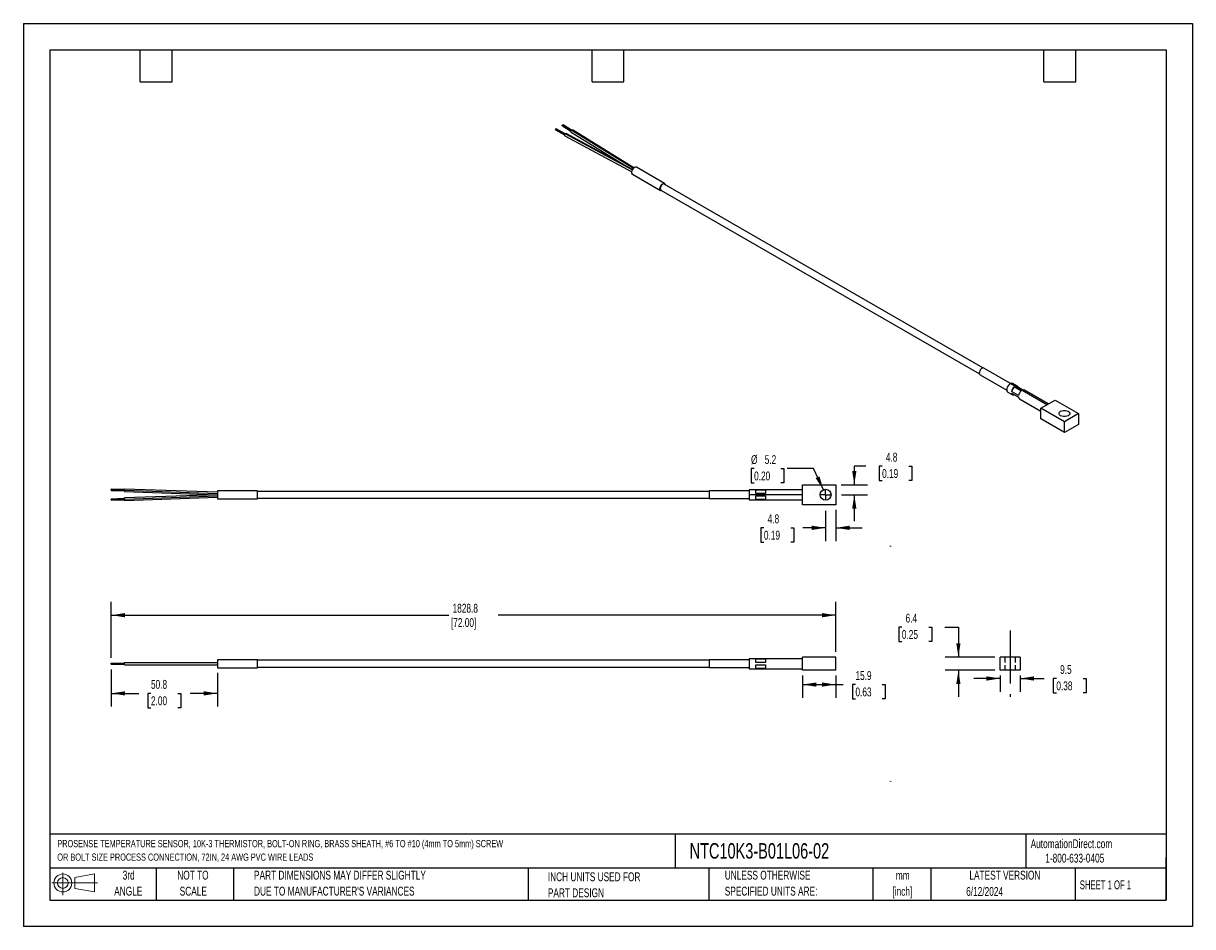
# Model space of a CAD drawing. Header units: millimetres. Extents: x 0 to 559, y 0 to 432.
import ezdxf

# ---------------------------------------------------------------- set-up
doc = ezdxf.new("R2010")
doc.units = ezdxf.units.MM
doc.header["$LTSCALE"] = 2
doc.linetypes.add('CENTERX2', pattern=[20.32, 12.7, -2.54, 2.54, -2.54])
doc.linetypes.add('HIDDEN', pattern=[1.905, 1.27, -0.635])
for name, color, linetype in [('CENTER', 40, 'CENTERX2'), ('HIDDEN', 102, 'HIDDEN'), ('SLD-DEFPOINTS', 7, 'Continuous')]:
    doc.layers.add(name, color=color, linetype=linetype)
doc.layers.add('DIMENSIONS', color=140, linetype='Continuous', lineweight=25)
doc.layers.add('TEXT', color=140, linetype='Continuous', lineweight=25)
doc.styles.add('SLDTEXTSTYLE0', font='TXT', dxfattribs={"width": 0.7})
doc.styles.add('SLDTEXTSTYLE1', font='TXT', dxfattribs={"width": 0.65})
doc.dimstyles.new('SLDDIMSTYLE0', dxfattribs={"dimtxt": 4.316016, "dimasz": 6.604, "dimexe": 0, "dimexo": 0.0625, "dimgap": 1.079004, "dimtad": 0, "dimtih": 1, "dimtoh": 1, "dimdec": 1, "dimrnd": 1e-09, "dimzin": 12, "dimdsep": 46, "dimtxsty": 'SLDTEXTSTYLE0', "dimsah": 1, "dimcen": 0.09, "dimadec": 0, "dimazin": 3, "dimtfac": 1, "dimtdec": 1, "dimtmove": 0, "dimatfit": 0, "dimfxl": 0, "dimfrac": 2, "dimtolj": 1, "dimtzin": 12, "dimarcsym": 0})
doc.dimstyles.new('SLDDIMSTYLE1', dxfattribs={"dimtxt": 4.316016, "dimasz": 6.604, "dimexe": 0, "dimexo": 0.0625, "dimgap": 1.079004, "dimtad": 0, "dimtih": 1, "dimtoh": 1, "dimdec": 1, "dimrnd": 1e-09, "dimzin": 12, "dimdsep": 46, "dimtxsty": 'SLDTEXTSTYLE0', "dimsah": 1, "dimcen": 0.09, "dimadec": 0, "dimazin": 3, "dimtfac": 1, "dimtdec": 1, "dimtofl": 0, "dimtmove": 0, "dimatfit": 3, "dimfxl": 0, "dimfrac": 2, "dimtolj": 1, "dimtzin": 12, "dimarcsym": 0})
doc.dimstyles.new('SLDDIMSTYLE2', dxfattribs={"dimtxt": 4.316016, "dimasz": 6.604, "dimexe": 0, "dimexo": 0.0625, "dimgap": 1.079004, "dimtad": 0, "dimtih": 1, "dimtoh": 1, "dimdec": 1, "dimrnd": 1e-09, "dimzin": 12, "dimdsep": 46, "dimtxsty": 'SLDTEXTSTYLE0', "dimsah": 1, "dimcen": 0, "dimadec": 0, "dimazin": 3, "dimtfac": 1, "dimtdec": 1, "dimtofl": 0, "dimtmove": 0, "dimatfit": 3, "dimfxl": 0, "dimfrac": 2, "dimtolj": 1, "dimtzin": 12, "dimarcsym": 0})

# ---------------------------------------------------------------- blocks, each defined once
blk = doc.blocks.new('Block11')
at = {"color": 7, "linetype": 'Continuous', "lineweight": 18}
for p, q in [((0, 5.76), (21.75, 5.76)), ((5.18, 10.62), (5.18, 0)), ((10.96, 8.33), (20.35, 10.06)), ((10.96, 3.19), (10.96, 8.33)), ((20.35, 10.06), (20.35, 1.46)), ((10.96, 3.19), (20.35, 1.46))]:
    blk.add_line(p, q, dxfattribs=at)
for radius in [4.3, 2.57]:
    blk.add_circle((5.18, 5.76), radius, dxfattribs=at)
blk = doc.blocks.new('Block12')
at = {"layer": 'SLD-DEFPOINTS'}
blk.add_blockref('Block11', (0, 0), dxfattribs=at)
blk = doc.blocks.new('SW_NOTE_0')
at = {"layer": 'TEXT', "color": 0, "linetype": 'CENTERX2', "lineweight": 18, "attachment_point": 1, "style": 'SLDTEXTSTYLE0'}
for s, insert, char_height in [('PROSENSE TEMPERATURE\xa0SENSOR, 10K-3 THERMISTOR,\xa0BOLT-ON RING, BRASS SHEATH, #6 TO #10 (4mm TO 5mm) SCREW', (0, 4.45), 3.45137), ('OR\xa0BOLT\xa0SIZE PROCESS CONNECTION, 72IN, 24 AWG PVC WIRE LEADS', (0, -2), 3.4514)]:
    blk.add_mtext(s, dxfattribs=dict(at, insert=insert, char_height=char_height))
blk = doc.blocks.new('SW_NOTE_0_1')
at = {"layer": 'TEXT', "color": 0, "linetype": 'CENTERX2', "lineweight": 18, "char_height": 4.233, "attachment_point": 2, "style": 'SLDTEXTSTYLE0'}
for s, insert in [('mm', (5.69, 5.46)), ('[inch]', (5.52, -2.19))]:
    blk.add_mtext(s, dxfattribs=dict(at, insert=insert))
blk = doc.blocks.new('SW_NOTE_0_2')
at = {"layer": 'TEXT', "color": 0, "linetype": 'CENTERX2', "lineweight": 18, "char_height": 4.2333, "attachment_point": 1, "style": 'SLDTEXTSTYLE0'}
for s, insert in [('UNLESS OTHERWISE', (0, 5.46)), ('SPECIFIED UNITS ARE:', (0, -2.19))]:
    blk.add_mtext(s, dxfattribs=dict(at, insert=insert))
blk = doc.blocks.new('SW_NOTE_0_3')
at = {"layer": 'TEXT', "color": 0, "linetype": 'CENTERX2', "lineweight": 18, "char_height": 4.2333, "attachment_point": 1, "style": 'SLDTEXTSTYLE0'}
for s, insert in [('PART DIMENSIONS MAY DIFFER SLIGHTLY', (0, 5.46)), ("DUE TO MANUFACTURER'S VARIANCES", (0, -2.19))]:
    blk.add_mtext(s, dxfattribs=dict(at, insert=insert))
blk = doc.blocks.new('SW_NOTE_0_4')
at = {"layer": 'TEXT', "color": 0, "linetype": 'CENTERX2', "lineweight": 18, "char_height": 4.233, "attachment_point": 2, "style": 'SLDTEXTSTYLE0'}
for s, insert in [('NOT TO', (10.52, 5.46)), ('SCALE', (10.71, -2.19))]:
    blk.add_mtext(s, dxfattribs=dict(at, insert=insert))
blk = doc.blocks.new('SW_NOTE_0_5')
at = {"layer": 'TEXT', "color": 0, "linetype": 'CENTERX2', "lineweight": 18, "char_height": 4.233, "attachment_point": 2, "style": 'SLDTEXTSTYLE0'}
for s, insert in [('3rd', (4.63, 5.46)), ('ANGLE', (4.44, -2.19))]:
    blk.add_mtext(s, dxfattribs=dict(at, insert=insert))
blk = doc.blocks.new('SW_NOTE_0_6')
at = {"layer": 'TEXT', "color": 0, "linetype": 'CENTERX2', "lineweight": 18, "char_height": 4.2333, "attachment_point": 1, "style": 'SLDTEXTSTYLE0'}
for s, insert in [('INCH UNITS USED FOR', (0, 5.46)), ('PART DESIGN', (0, -2.19))]:
    blk.add_mtext(s, dxfattribs=dict(at, insert=insert))
blk = doc.blocks.new('_D')
at = {"layer": 'DIMENSIONS'}
for p, q in [((466.87, 118.63), (454.17, 118.63)), ((466.87, 119.99), (466.87, 112.28)), ((476.4, 119.99), (476.4, 112.28)), ((476.4, 118.63), (487.83, 118.63)), ((493.68, 118.63), (492.23, 118.63)), ((492.23, 118.63), (492.23, 111.77)), ((506.51, 118.63), (507.96, 118.63)), ((507.96, 118.63), (507.96, 111.77)), ((492.23, 111.77), (493.68, 111.77)), ((507.96, 111.77), (506.51, 111.77))]:
    blk.add_line(p, q, dxfattribs=at)
for points in [[(466.87, 118.63), (460.27, 119.65), (460.27, 117.61)], [(476.4, 118.63), (483, 117.61), (483, 119.65)]]:
    blk.add_solid(points, dxfattribs=at)
at = {"layer": 'DIMENSIONS', "char_height": 4.233, "attachment_point": 1, "style": 'SLDTEXTSTYLE0'}
for s, insert in [('9.5', (495.48, 125.05)), ('0.38', (493.68, 117.23))]:
    blk.add_mtext(s, dxfattribs=dict(at, insert=insert))
blk = doc.blocks.new('_D_1')
at = {"layer": 'DIMENSIONS'}
for p, q in [((419.84, 143.19), (418.39, 143.19)), ((418.39, 143.19), (418.39, 136.33)), ((432.66, 143.19), (434.11, 143.19)), ((434.11, 143.19), (434.11, 136.33)), ((440.44, 143.19), (446.87, 143.19)), ((446.87, 143.19), (446.87, 128.88)), ((418.39, 136.33), (419.84, 136.33)), ((434.11, 136.33), (432.66, 136.33)), ((464.33, 128.88), (440.52, 128.88)), ((464.33, 122.53), (440.52, 122.53)), ((446.87, 122.53), (446.87, 109.83))]:
    blk.add_line(p, q, dxfattribs=at)
for points in [[(446.87, 128.88), (447.89, 135.48), (445.86, 135.48)], [(446.87, 122.53), (445.86, 115.93), (447.89, 115.93)]]:
    blk.add_solid(points, dxfattribs=at)
at = {"layer": 'DIMENSIONS', "char_height": 4.233, "attachment_point": 1, "style": 'SLDTEXTSTYLE0'}
for s, insert in [('6.4', (421.63, 149.62)), ('0.25', (419.84, 141.79))]:
    blk.add_mtext(s, dxfattribs=dict(at, insert=insert))
blk = doc.blocks.new('_D_2')
at = {"layer": 'DIMENSIONS'}
for p, q in [((372.36, 119.99), (372.36, 109.36)), ((388.24, 119.99), (388.24, 109.36)), ((372.36, 115.71), (388.24, 115.71)), ((388.24, 115.71), (391.81, 115.71)), ((397.66, 115.71), (396.21, 115.71)), ((396.21, 115.71), (396.21, 108.85)), ((410.49, 115.71), (411.94, 115.71)), ((411.94, 115.71), (411.94, 108.85)), ((396.21, 108.85), (397.66, 108.85)), ((411.94, 108.85), (410.49, 108.85))]:
    blk.add_line(p, q, dxfattribs=at)
for points in [[(372.36, 115.71), (378.97, 114.7), (378.97, 116.73)], [(388.24, 115.71), (381.64, 116.73), (381.64, 114.7)]]:
    blk.add_solid(points, dxfattribs=at)
at = {"layer": 'DIMENSIONS', "char_height": 4.233, "attachment_point": 1, "style": 'SLDTEXTSTYLE0'}
for s, insert in [('15.9', (397.66, 122.14)), ('0.63', (397.66, 114.31))]:
    blk.add_mtext(s, dxfattribs=dict(at, insert=insert))
blk = doc.blocks.new('_D_3')
at = {"layer": 'DIMENSIONS'}
for p, q in [((42.01, 128.55), (42.01, 155.23)), ((388.24, 131.42), (388.24, 155.23)), ((42.01, 148.88), (203.39, 148.88)), ((388.24, 148.88), (226.86, 148.88))]:
    blk.add_line(p, q, dxfattribs=at)
for points in [[(42.01, 148.88), (48.61, 147.86), (48.61, 149.9)], [(388.24, 148.88), (381.64, 149.9), (381.64, 147.86)]]:
    blk.add_solid(points, dxfattribs=at)
at = {"layer": 'DIMENSIONS', "char_height": 4.233, "attachment_point": 1, "style": 'SLDTEXTSTYLE0'}
for s, insert in [('1828.8', (205.12, 154.34)), ('[72.00]', (204.35, 147.48))]:
    blk.add_mtext(s, dxfattribs=dict(at, insert=insert))
blk = doc.blocks.new('_D_4')
at = {"layer": 'DIMENSIONS'}
for p, q in [((42.01, 122.86), (42.01, 105.16)), ((92.78, 121.26), (92.78, 105.16)), ((42.01, 111.51), (55.13, 111.51)), ((60.98, 111.51), (59.53, 111.51)), ((59.53, 111.51), (59.53, 104.65)), ((73.81, 111.51), (75.26, 111.51)), ((75.26, 111.51), (75.26, 104.65)), ((92.78, 111.51), (79.65, 111.51)), ((59.53, 104.65), (60.98, 104.65)), ((75.26, 104.65), (73.81, 104.65))]:
    blk.add_line(p, q, dxfattribs=at)
for points in [[(42.01, 111.51), (48.61, 110.49), (48.61, 112.52)], [(92.78, 111.51), (86.18, 112.52), (86.18, 110.49)]]:
    blk.add_solid(points, dxfattribs=at)
at = {"layer": 'DIMENSIONS', "char_height": 4.233, "attachment_point": 1, "style": 'SLDTEXTSTYLE0'}
for s, insert in [('50.8', (60.98, 117.93)), ('2.00', (60.98, 110.1))]:
    blk.add_mtext(s, dxfattribs=dict(at, insert=insert))
blk = doc.blocks.new('_D_5')
at = {"layer": 'DIMENSIONS'}
for p, q in [((383.41, 198.82), (383.41, 184.3)), ((388.24, 199.18), (388.24, 184.3)), ((353.91, 190.65), (352.46, 190.65)), ((352.46, 190.65), (352.46, 183.79)), ((366.73, 190.65), (368.18, 190.65)), ((368.18, 190.65), (368.18, 183.79)), ((383.41, 190.65), (372.58, 190.65)), ((388.24, 190.65), (400.94, 190.65)), ((352.46, 183.79), (353.91, 183.79)), ((368.18, 183.79), (366.73, 183.79))]:
    blk.add_line(p, q, dxfattribs=at)
for points in [[(383.41, 190.65), (376.81, 191.66), (376.81, 189.63)], [(388.24, 190.65), (394.84, 189.63), (394.84, 191.66)]]:
    blk.add_solid(points, dxfattribs=at)
at = {"layer": 'DIMENSIONS', "char_height": 4.233, "attachment_point": 1, "style": 'SLDTEXTSTYLE0'}
for s, insert in [('4.8', (355.7, 197.07)), ('0.19', (353.91, 189.25))]:
    blk.add_mtext(s, dxfattribs=dict(at, insert=insert))
blk = doc.blocks.new('_D_6')
at = {"layer": 'DIMENSIONS'}
for p, q in [((402.62, 220.13), (397.11, 220.13)), ((397.11, 220.13), (397.11, 211.24)), ((410.4, 220.13), (408.95, 220.13)), ((408.95, 220.13), (408.95, 213.27)), ((423.23, 220.13), (424.68, 220.13)), ((424.68, 220.13), (424.68, 213.27)), ((408.95, 213.27), (410.4, 213.27)), ((424.68, 213.27), (423.23, 213.27)), ((390.78, 211.24), (403.46, 211.24)), ((391.07, 206.48), (403.46, 206.48)), ((397.11, 206.48), (397.11, 193.78))]:
    blk.add_line(p, q, dxfattribs=at)
for points in [[(397.11, 211.24), (398.13, 217.85), (396.1, 217.85)], [(397.11, 206.48), (396.1, 199.88), (398.13, 199.88)]]:
    blk.add_solid(points, dxfattribs=at)
at = {"layer": 'DIMENSIONS', "char_height": 4.233, "attachment_point": 1, "style": 'SLDTEXTSTYLE0'}
for s, insert in [('4.8', (412.2, 226.55)), ('0.19', (410.4, 218.72))]:
    blk.add_mtext(s, dxfattribs=dict(at, insert=insert))
blk = doc.blocks.new('_D_7')
at = {"layer": 'DIMENSIONS'}
for p, q in [((349.23, 218.96), (347.78, 218.96)), ((347.78, 218.96), (347.78, 212.1)), ((362.06, 218.96), (363.51, 218.96)), ((363.51, 218.96), (363.51, 212.1)), ((377.66, 218.96), (364.96, 218.96)), ((382.33, 208.82), (377.66, 218.96)), ((347.78, 212.1), (349.23, 212.1)), ((363.51, 212.1), (362.06, 212.1))]:
    blk.add_line(p, q, dxfattribs=at)
blk.add_solid([(382.33, 208.82), (380.49, 215.25), (378.64, 214.39)], dxfattribs=at)
at = {"layer": 'DIMENSIONS', "char_height": 4.233, "attachment_point": 1, "style": 'SLDTEXTSTYLE0'}
for s, insert in [('%%c', (347.77, 225.38)), ('5.2', (354.29, 225.38)), ('0.20', (349.23, 217.56))]:
    blk.add_mtext(s, dxfattribs=dict(at, insert=insert))
blk = doc.blocks.new('SW_CENTERMARKSYMBOL_0')
at = {"layer": 'CENTER', "color": 0}
for p, q in [((-5.08, 0), (-5.12, 0)), ((0, 0), (-2.54, 0)), ((0, 5.08), (0, 5.12)), ((0, 0), (0, 2.54)), ((0, 0), (0, -2.54)), ((0, 0), (2.54, 0)), ((5.08, 0), (5.12, 0)), ((0, -5.08), (0, -5.12))]:
    blk.add_line(p, q, dxfattribs=at)

msp = doc.modelspace()

# ---------------------------------------------------------------- linework, layer by layer
at = {"color": 7, "linetype": 'Continuous'}
for p, q in [((0, 431.81), (0, 0.01)), ((0, 431.81), (558.8, 431.81)), ((558.8, 431.81), (558.8, 0.01)), ((558.8, 0.01), (0, 0.01))]:
    msp.add_line(p, q, dxfattribs=at)
for p, q in [((254.28, 380.84), (258.69, 378.47)), ((254.44, 381.35), (258.92, 378.94)), ((258.99, 379), (254.59, 381.37)), ((257.62, 382.77), (261.71, 380.23)), ((257.78, 383.28), (261.95, 380.69)), ((262.02, 380.76), (257.93, 383.29)), ((262.11, 380.82), (291.59, 362.57)), ((291.75, 362.68), (262.4, 380.85)), ((258.79, 378.1), (290.72, 360.91)), ((259.09, 379.08), (291.05, 361.87)), ((291.15, 362.01), (259.37, 379.11)), ((261.81, 379.84), (287.13, 364.17)), ((291.06, 359.69), (304.55, 351.9)), ((306.45, 355.2), (292.96, 362.99)), ((304.67, 352.12), (456.93, 264.23)), ((458.58, 267.09), (306.32, 354.98)), ((457.24, 263.83), (469.96, 256.49)), ((471.8, 259.68), (459.08, 267.02)), ((489.15, 249.48), (471.63, 259.59)), ((473.52, 258.04), (472.23, 255.81)), ((475.07, 258.41), (472.82, 259.71)), ((473.52, 258.04), (476.89, 256.1)), ((477.6, 256.51), (474.24, 258.46)), ((470.44, 255.58), (472.69, 254.29)), ((475.6, 253.87), (472.23, 255.81)), ((472.23, 254.99), (475.6, 253.04)), ((472.23, 254.99), (473.52, 254.24)), ((475.6, 253.04), (473.52, 254.24)), ((476.06, 252.34), (486.34, 246.41)), ((489.84, 249.88), (478.44, 256.47)), ((486.34, 247.86), (493.07, 251.75)), ((493.07, 251.75), (504.3, 245.27)), ((497.56, 241.38), (486.34, 247.86)), ((486.34, 242.68), (486.34, 247.86)), ((497.56, 236.2), (486.34, 242.68)), ((504.3, 245.27), (497.56, 241.38)), ((497.56, 236.2), (497.56, 241.38)), ((504.3, 245.27), (504.3, 240.08)), ((504.3, 240.08), (497.56, 236.2)), ((48.36, 208.92), (42, 209.14)), ((42.01, 208.84), (42.01, 209.14)), ((42.01, 208.84), (42.01, 208.53)), ((42.01, 208.84), (48.36, 208.62)), ((42.01, 208.53), (48.36, 208.31)), ((92.78, 207.65), (48.35, 209.2)), ((48.36, 208.62), (48.36, 209.19)), ((48.36, 208.62), (48.36, 208.03)), ((48.36, 208.62), (92.78, 207.07)), ((48.36, 208.03), (92.81, 206.48)), ((111.86, 208.39), (92.78, 208.39)), ((92.78, 208.39), (92.78, 206.48)), ((111.86, 206.48), (111.86, 208.39)), ((111.86, 208.13), (327.76, 208.13)), ((346.81, 208.32), (327.76, 208.32)), ((327.76, 208.32), (327.76, 204.64)), ((372.36, 208.86), (346.81, 208.86)), ((346.81, 208.86), (346.81, 206.48)), ((349.98, 208.81), (354.74, 208.81)), ((349.98, 206.99), (349.98, 208.81)), ((354.74, 206.99), (349.98, 206.99)), ((354.74, 208.81), (354.74, 206.99)), ((372.36, 201.72), (372.36, 211.24)), ((372.36, 211.24), (388.24, 211.24)), ((388.24, 211.24), (388.24, 201.72)), ((42, 203.82), (48.36, 204.04)), ((48.36, 204.65), (42.01, 204.43)), ((42.01, 204.12), (42.01, 204.42)), ((42.01, 204.12), (48.36, 204.34)), ((42.01, 204.12), (42.01, 203.82)), ((48.35, 203.76), (92.78, 205.31)), ((92.81, 206.48), (48.36, 204.93)), ((48.36, 204.34), (92.78, 205.9)), ((48.36, 204.34), (48.36, 204.92)), ((48.36, 204.34), (48.36, 203.76)), ((92.78, 206.48), (92.78, 204.58)), ((92.78, 204.58), (111.86, 204.58)), ((111.86, 204.58), (111.86, 206.48)), ((111.86, 204.83), (327.76, 204.83)), ((327.76, 204.64), (346.81, 204.64)), ((346.81, 206.48), (346.81, 204.1)), ((372.36, 206.48), (346.81, 206.48)), ((346.81, 204.1), (372.36, 204.1)), ((349.98, 205.97), (354.74, 205.97)), ((349.98, 204.15), (349.98, 205.97)), ((354.74, 204.15), (349.98, 204.15)), ((354.74, 205.97), (354.74, 204.15)), ((388.24, 201.72), (372.36, 201.72)), ((372.36, 122.53), (372.36, 128.88)), ((388.24, 128.88), (372.36, 128.88)), ((388.24, 122.53), (388.24, 128.88)), ((466.87, 122.53), (466.87, 128.88)), ((476.4, 128.88), (466.87, 128.88)), ((476.4, 128.88), (476.4, 122.53)), ((41.99, 125.4), (48.37, 125.4)), ((42.01, 126.01), (48.36, 126.01)), ((42.01, 125.4), (42.01, 126.01)), ((48.33, 125.12), (92.78, 125.12)), ((48.33, 125.12), (48.33, 125.12)), ((48.36, 126.29), (92.78, 126.29)), ((48.36, 125.13), (48.36, 126.29)), ((111.86, 127.61), (92.78, 127.61)), ((92.78, 127.61), (92.78, 123.8)), ((92.78, 123.8), (111.86, 123.8)), ((111.86, 123.8), (111.86, 127.61)), ((327.76, 127.36), (111.86, 127.36)), ((111.86, 124.05), (327.76, 124.05)), ((346.81, 127.55), (327.76, 127.55)), ((327.76, 127.55), (327.76, 123.86)), ((327.76, 123.86), (346.81, 123.86)), ((372.36, 128.09), (346.81, 128.09)), ((346.81, 128.09), (346.81, 123.32)), ((346.81, 123.32), (372.36, 123.32)), ((349.98, 128.03), (354.74, 128.03)), ((349.98, 126.21), (349.98, 128.03)), ((354.74, 126.21), (349.98, 126.21)), ((349.98, 125.2), (354.74, 125.2)), ((349.98, 123.38), (349.98, 125.2)), ((354.74, 123.38), (349.98, 123.38)), ((354.74, 128.03), (354.74, 126.21)), ((354.74, 125.2), (354.74, 123.38)), ((388.24, 122.53), (372.36, 122.53)), ((476.4, 122.53), (466.87, 122.53))]:
    msp.add_line(p, q)
at = {"flags": 128}
for points in [[(254.29, 380.84), (254.27, 380.85), (254.24, 380.91), (254.22, 380.98), (254.24, 381.07), (254.27, 381.17), (254.33, 381.25), (254.4, 381.32), (254.44, 381.35)], [(254.44, 381.35), (254.51, 381.38), (254.57, 381.38), (254.59, 381.37)], [(257.62, 382.77), (257.61, 382.78), (257.57, 382.83), (257.56, 382.91), (257.57, 383), (257.61, 383.09), (257.66, 383.18), (257.73, 383.25), (257.78, 383.28)], [(257.78, 383.28), (257.85, 383.31), (257.91, 383.3), (257.93, 383.29)], [(261.81, 379.85), (261.78, 379.86), (261.72, 379.97), (261.7, 380.11), (261.72, 380.29), (261.79, 380.46), (261.89, 380.63), (262.02, 380.76), (262.11, 380.82)], [(262.11, 380.82), (262.25, 380.88), (262.37, 380.87), (262.4, 380.84)], [(258.8, 378.1), (258.76, 378.12), (258.7, 378.22), (258.67, 378.37), (258.7, 378.54), (258.77, 378.72), (258.87, 378.89), (259, 379.02), (259.09, 379.08)], [(259.09, 379.08), (259.22, 379.13), (259.35, 379.12), (259.37, 379.11)], [(292.01, 362.9), (291.52, 362.51), (291.1, 361.97), (290.8, 361.34), (290.67, 360.71), (290.71, 360.17), (290.94, 359.78), (291.06, 359.69)], [(305.15, 351.85), (304.79, 351.82), (304.42, 352), (304.2, 352.38), (304.16, 352.92), (304.29, 353.55), (304.59, 354.18), (305.01, 354.72), (305.5, 355.11)], [(306.32, 354.98), (305.95, 355.06), (305.5, 354.9), (305.05, 354.54), (304.67, 354.03), (304.42, 353.45), (304.33, 352.88), (304.42, 352.42), (304.67, 352.12), (304.67, 352.12)], [(305.5, 355.11), (305.99, 355.29), (306.41, 355.23), (306.7, 354.94), (306.8, 354.71)], [(459.08, 267.02), (458.85, 267.1), (458.4, 267.04), (457.92, 266.76), (457.48, 266.31), (457.12, 265.73), (456.91, 265.11), (456.87, 264.54), (457, 264.08), (457.24, 263.83)], [(471.63, 259.59), (471.09, 259.17), (470.6, 258.58), (470.22, 257.9), (470, 257.18), (469.96, 256.52), (470.09, 255.97), (470.39, 255.61), (470.44, 255.58)], [(499.34, 244.24), (498.69, 243.97), (497.92, 243.82), (497.12, 243.82), (496.35, 243.97), (495.7, 244.24), (495.22, 244.62), (494.97, 245.06), (494.97, 245.53), (495.22, 245.97), (495.7, 246.35), (496.35, 246.62), (497.12, 246.77), (497.92, 246.77), (498.69, 246.62), (499.34, 246.35), (499.82, 245.97), (500.07, 245.53), (500.07, 245.06), (499.82, 244.62), (499.34, 244.24)]]:
    msp.add_lwpolyline(points, dxfattribs=at)
msp.add_circle((383.41, 206.48), 2.58)
for centre, radius, start, end in [((292.56, 362.19), 0.896, 63.3914, 127.919), ((472.33, 258.68), 1.15, 64.1677, 127.1428), ((476.04, 255.1), 3.87, 130.5888, 169.4112), ((474.6, 257.6), 0.932, 7.1797, 112.8096), ((473.16, 255.1), 0.932, 187.1797, 292.8096), ((479.41, 253.16), 3.87, 130.5888, 169.4112), ((476.58, 253.18), 0.985, 188.0214, 238.0997), ((477.97, 255.57), 1.01, 62.7065, 111.1693)]:
    msp.add_arc(centre, radius, start, end)
at = {"color": 179, "linetype": 'Continuous', "lineweight": 18}
for centre, start, end in [((414.43, 181.46), 57, 131.407), ((414.43, 69.94), 228.593, 302.9999)]:
    msp.add_arc(centre, 0.5, start, end, dxfattribs=at)
at = {"layer": 'CENTER'}
msp.add_line((471.63, 141.58), (471.63, 109.83), dxfattribs=at)
at = {"layer": 'HIDDEN'}
for p, q in [((469.05, 128.88), (469.05, 122.53)), ((474.21, 122.53), (474.21, 128.88))]:
    msp.add_line(p, q, dxfattribs=at)
at = {"layer": 'TEXT'}
for p, q in [((12.7, 419.1), (546.1, 419.1)), ((12.7, 419.1), (12.7, 12.7)), ((55.88, 403.86), (55.88, 419.1)), ((71.12, 403.86), (71.12, 419.1)), ((271.78, 403.86), (271.78, 419.1)), ((287.02, 403.86), (287.02, 419.1)), ((487.68, 403.86), (487.68, 419.1)), ((502.92, 403.86), (502.92, 419.1)), ((546.1, 419.1), (546.1, 12.7)), ((55.88, 403.86), (71.12, 403.86)), ((271.78, 403.86), (287.02, 403.86)), ((487.68, 403.86), (502.92, 403.86)), ((546.1, 44.25), (12.7, 44.25)), ((311.52, 44.25), (311.52, 27.94)), ((479.15, 44.25), (479.15, 27.94)), ((546.1, 12.7), (546.1, 33.02)), ((546.1, 27.94), (12.7, 27.94)), ((63.5, 27.94), (63.5, 12.7)), ((100.42, 27.94), (100.42, 12.7)), ((241.29, 27.94), (241.29, 12.7)), ((327.56, 27.94), (327.56, 12.7)), ((406.05, 27.94), (406.05, 12.7)), ((433.62, 27.94), (433.62, 12.7)), ((502.7, 27.94), (502.7, 12.7)), ((12.7, 12.7), (546.1, 12.7))]:
    msp.add_line(p, q, dxfattribs=at)

# ---------------------------------------------------------------- block references
at = {"layer": 'CENTER'}
msp.add_blockref('SW_CENTERMARKSYMBOL_0', (383.41, 206.48), dxfattribs=at)
at = {"layer": 'SLD-DEFPOINTS'}
msp.add_blockref('Block12', (13.68, 15.11), dxfattribs=at)
at = {"layer": 'TEXT', "linetype": 'CENTERX2', "lineweight": 18}
for name, p in [('SW_NOTE_0', (16.22, 36.96)), ('SW_NOTE_0_5', (45.69, 21.27)), ('SW_NOTE_0_4', (70.51, 21.27)), ('SW_NOTE_0_3', (110.24, 21.27)), ('SW_NOTE_0_6', (250.66, 20.49)), ('SW_NOTE_0_2', (335.22, 21.27)), ('SW_NOTE_0_1', (414.57, 21.18))]:
    msp.add_blockref(name, p, dxfattribs=at)

# ---------------------------------------------------------------- texts
for s, insert, char_height, attachment_point, style in [('NTC10K3-B01L06-02', (318.42, 39.92), 7.4083, 1, 'SLDTEXTSTYLE0'), ('AutomationDirect.com', (481.39, 41.75), 4.2333, 1, 'SLDTEXTSTYLE0'), ('1-800-633-0405', (488.38, 34.87), 4.2333, 1, 'SLDTEXTSTYLE0'), ('LATEST VERSION', (469.1, 26.73), 4.2333, 2, 'SLDTEXTSTYLE0'), ('6/12/2024', (459.4, 18.93), 4.233, 2, 'SLDTEXTSTYLE0'), ('SHEET 1 OF 1', (504.88, 22.1), 4.2333, 1, 'SLDTEXTSTYLE1')]:
    msp.add_mtext(s, dxfattribs=dict(at, insert=insert, char_height=char_height, attachment_point=attachment_point, style=style))

# ---------------------------------------------------------------- dimensions: what is measured, and where the dimension line sits
at = {"layer": 'DIMENSIONS'}
dim = msp.add_diameter_dim_2p(p1=(384.49, 204.14), p2=(382.33, 208.82), dimstyle='SLDDIMSTYLE2', dxfattribs=at)
dim.commit()
dim.dimension.update_dxf_attribs({"geometry": '_D_7', "text_midpoint": (355.65, 218.96), "dimtype": 163})
for base, p1, p2, picture, middle in [((397.11, 211.24), (388.53, 206.48), (388.24, 211.24), '_D_6', (397.11, 220.13)), ((446.87117252, 128.87972256), (466.87117252, 122.52972256), (466.87117252, 128.87972256), '_D_1', (446.87117252, 143.19388293))]:
    dim = msp.add_linear_dim(base=base, p1=p1, p2=p2, angle=90, dimstyle='SLDDIMSTYLE0', dxfattribs=at)
    dim.commit()
    dim.dimension.update_dxf_attribs({"geometry": picture, "text_midpoint": middle, "dimtype": 160})
for base, p1, p2, dimstyle, picture, middle in [((388.24, 190.65), (383.41, 201.36), (388.24, 201.72), 'SLDDIMSTYLE0', '_D_5', (360.32, 190.65)), ((92.78, 111.51), (42.01, 125.4), (92.78, 123.8), 'SLDDIMSTYLE1', '_D_4', (67.39, 111.51)), ((466.87, 118.63), (476.4, 122.53), (466.87, 122.53), 'SLDDIMSTYLE0', '_D', (500.09, 118.63)), ((372.36, 115.71), (388.24, 122.53), (372.36, 122.53), 'SLDDIMSTYLE1', '_D_2', (404.08, 115.71))]:
    dim = msp.add_linear_dim(base=base, p1=p1, p2=p2, dimstyle=dimstyle, dxfattribs=at)
    dim.commit()
    dim.dimension.update_dxf_attribs({"geometry": picture, "text_midpoint": middle, "dimtype": 160})
dim = msp.add_linear_dim(base=(388.24, 148.88), p1=(42.01, 126.01), p2=(388.24, 128.88), text='1828.8\\P[72.00]', dimstyle='SLDDIMSTYLE1', dxfattribs=at)
dim.commit()
dim.dimension.update_dxf_attribs({"geometry": '_D_3', "text_midpoint": (215.12, 148.88), "dimtype": 160})

doc.saveas('drawing.dxf')
